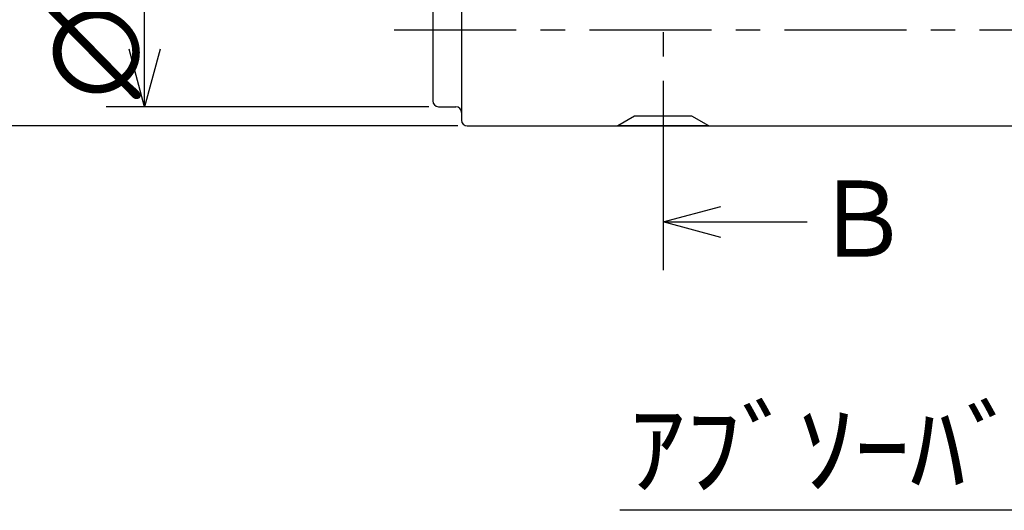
# Model space of a CAD drawing. Extents: x 9 to 313, y -31 to 171.
# Tile 7 of 12: x 63 to 115, y 100 to 126. Entities that reach past the tile are written whole.
import ezdxf

# ---------------------------------------------------------------- set-up
doc = ezdxf.new("R2010")
doc.units = 0
doc.header["$LTSCALE"] = 0.2
doc.linetypes.add('CENTER', pattern=[50.8, 31.75, -6.35, 6.35, -6.35])
doc.layers.get('0').update_dxf_attribs({"linetype": 'CONTINUOUS'})
doc.layers.get('DEFPOINTS').update_dxf_attribs({"linetype": 'CONTINUOUS'})
for name, color, linetype in [('18-0-CON', 3, 'CONTINUOUS'), ('18-2-CEN', 1, 'CENTER'), ('35-0-CON', 7, 'CONTINUOUS')]:
    doc.layers.add(name, color=color, linetype=linetype)
doc.styles.add('DIMENSION', font='isocp.shx', dxfattribs={"bigfont": 'bigfont.shx'})
doc.styles.get("Standard").update_dxf_attribs({"font": 'isocp.shx', "bigfont": 'bigfont.shx'})
doc.dimstyles.get("Standard").update_dxf_attribs({"dimtxt": 0.18, "dimasz": 0.18, "dimexe": 0.18, "dimexo": 0.0625, "dimgap": 0.09, "dimtad": 0, "dimtih": 1, "dimtoh": 1, "dimzin": 0, "dimcen": 0.09, "dimazin": 3, "dimtfac": 1, "dimtofl": 0, "dimtmove": 0, "dimatfit": 3})

# ---------------------------------------------------------------- blocks, each defined once
blk = doc.blocks.new('_OPEN30')
at = {"color": 0, "linetype": 'BYBLOCK'}
for p, q in [((-1, 0.268), (0, 0)), ((0, 0), (-1, -0.268)), ((0, 0), (-1, 0))]:
    blk.add_line(p, q, dxfattribs=at)
blk = doc.blocks.new('*U192')
at = {"layer": '18-0-CON', "color": 161, "style": 'DIMENSION'}
blk.add_text('∅8', height=4.5, rotation=90, dxfattribs=at).set_placement((69.5, 121.4))
blk = doc.blocks.new('*D14')
at = {"layer": '18-0-CON', "color": 161}
for p, q in [((84.8, 129), (68, 129)), ((70, 124), (70, 126)), ((84.8, 121), (68, 121))]:
    blk.add_line(p, q, dxfattribs=at)
at = {"layer": 'DEFPOINTS', "color": 0}
for p in [(70, 129), (85.3, 129), (85.3, 121)]:
    blk.add_point(p, dxfattribs=at)
at = {"layer": '18-0-CON', "color": 161, "xscale": 3, "yscale": 3, "zscale": 3}
for p, rotation in [((70, 129), 90), ((70, 121), 270)]:
    blk.add_blockref('_OPEN30', p, dxfattribs=dict(at, rotation=rotation))
at = {"layer": '35-0-CON'}
blk.add_blockref('*U192', (0, 0), dxfattribs=at)
blk = doc.blocks.new('_DOTSMALL')
at = {"color": 0, "linetype": 'BYBLOCK', "const_width": 0.5}
blk.add_lwpolyline([(-0.0625, 0, 1), (0.0625, 0, 1)], format="xyb", close=True, dxfattribs=at)
blk = doc.blocks.new('*U193')
at = {"layer": '18-0-CON'}
blk.add_lwpolyline([(137.214, 122.047), (125, 100), (94.737, 100)], dxfattribs=at)
at = {"layer": '18-0-CON', "xscale": 3, "yscale": 3, "zscale": 3, "rotation": 61.01332628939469}
blk.add_blockref('_DOTSMALL', (137.214, 122.047), dxfattribs=at)
blk = doc.blocks.new('*U196')
at = {"layer": '18-0-CON'}
blk.add_text('ｱﾌﾞｿｰﾊﾞｰ本体', height=4.5, dxfattribs=at).set_placement((95.229, 100.815))
blk = doc.blocks.new('*U233')
at = {"layer": '18-0-CON', "color": 161, "style": 'DIMENSION'}
for s, height, p in [('-0.3', 2.7, (59.5, 141.87)), ('∅10', 4.5, (59.5, 132.825)), (' 0', 2.7, (56.057, 142.275))]:
    blk.add_text(s, height=height, rotation=90, dxfattribs=at).set_placement(p)
blk = doc.blocks.new('*D49')
at = {"layer": '18-0-CON', "color": 161}
for p, q in [((60, 130), (60, 148.557)), ((86.3, 130), (58, 130)), ((60, 123), (60, 127)), ((86.3, 120), (58, 120))]:
    blk.add_line(p, q, dxfattribs=at)
at = {"layer": 'DEFPOINTS', "color": 0}
for p in [(86.8, 130), (60, 120), (86.8, 120)]:
    blk.add_point(p, dxfattribs=at)
at = {"layer": '18-0-CON', "color": 161, "xscale": 3, "yscale": 3, "zscale": 3}
for p, rotation in [((60, 130), 90), ((60, 120), 270)]:
    blk.add_blockref('_OPEN30', p, dxfattribs=dict(at, rotation=rotation))
at = {"layer": '35-0-CON'}
blk.add_blockref('*U233', (0, 0), dxfattribs=at)
blk = doc.blocks.new('*U229')
at = {"layer": '18-0-CON'}
blk.add_lwpolyline([(100, 115), (104.5, 115)], dxfattribs=at)
at = {"layer": '18-0-CON', "xscale": 3, "yscale": 3, "zscale": 3, "rotation": 180}
blk.add_blockref('_OPEN30', (97, 115), dxfattribs=at)
blk = doc.blocks.new('*U230')
at = {"layer": '18-0-CON'}
blk.add_text('Ｂ', height=4.5, dxfattribs=at).set_placement((104.879, 112.76))

msp = doc.modelspace()

# ---------------------------------------------------------------- linework, layer by layer
at = {"layer": '18-0-CON'}
msp.add_line((99.369, 120), (94.631, 120), dxfattribs=at)
at = {"layer": '18-2-CEN'}
for p, q in [((97, 132.5), (97, 117.5)), ((83, 125), (269, 125))]:
    msp.add_line(p, q, dxfattribs=at)
at = {"layer": '35-0-CON'}
for p, q in [((86.5, 129.7), (86.5, 120.3)), ((85, 128.7), (85, 121.3)), ((85.3, 121), (86.2, 121)), ((95.5, 120.501), (94.631, 120)), ((98.5, 120.501), (95.5, 120.501)), ((99.369, 120), (98.5, 120.501)), ((86.8, 120), (192.5, 120)), ((97, 117.5), (97, 112.5))]:
    msp.add_line(p, q, dxfattribs=at)
for centre, start, end in [((85.3, 121.3), 180, 270), ((86.2, 120.7), 0, 90), ((86.8, 120.3), 180, 270)]:
    msp.add_arc(centre, 0.3, start, end, dxfattribs=at)

# ---------------------------------------------------------------- block references
for name in ['*U193', '*U230', '*U229', '*U196']:
    msp.add_blockref(name, (0, 0), dxfattribs=at)

# ---------------------------------------------------------------- dimensions: what is measured, and where the dimension line sits
at = {"layer": '18-0-CON'}
for base, p1, p2, override, picture, middle in [((60, 120), (86.8, 130), (86.8, 120), {"dimscale": 1, "dimgap": 0.5, "dimjust": 1, "dimpost": '%%c<>', "dimtol": 1, "dimlim": 0, "dimtm": 0.3}, '*D49', (56.496, 140.778)), ((70, 129), (85.3, 121), (85.3, 129), {"dimscale": 1, "dimpost": '%%c<>', "dimtol": 0, "dimtp": 0.1, "dimtm": 0}, '*D14', (67.25, 125))]:
    dim = msp.add_linear_dim(base=base, p1=p1, p2=p2, angle=90, dimstyle='Standard', override=override, dxfattribs=at)
    dim.commit()
    dim.dimension.update_dxf_attribs({"geometry": picture, "text_midpoint": middle})

doc.saveas('drawing.dxf')
